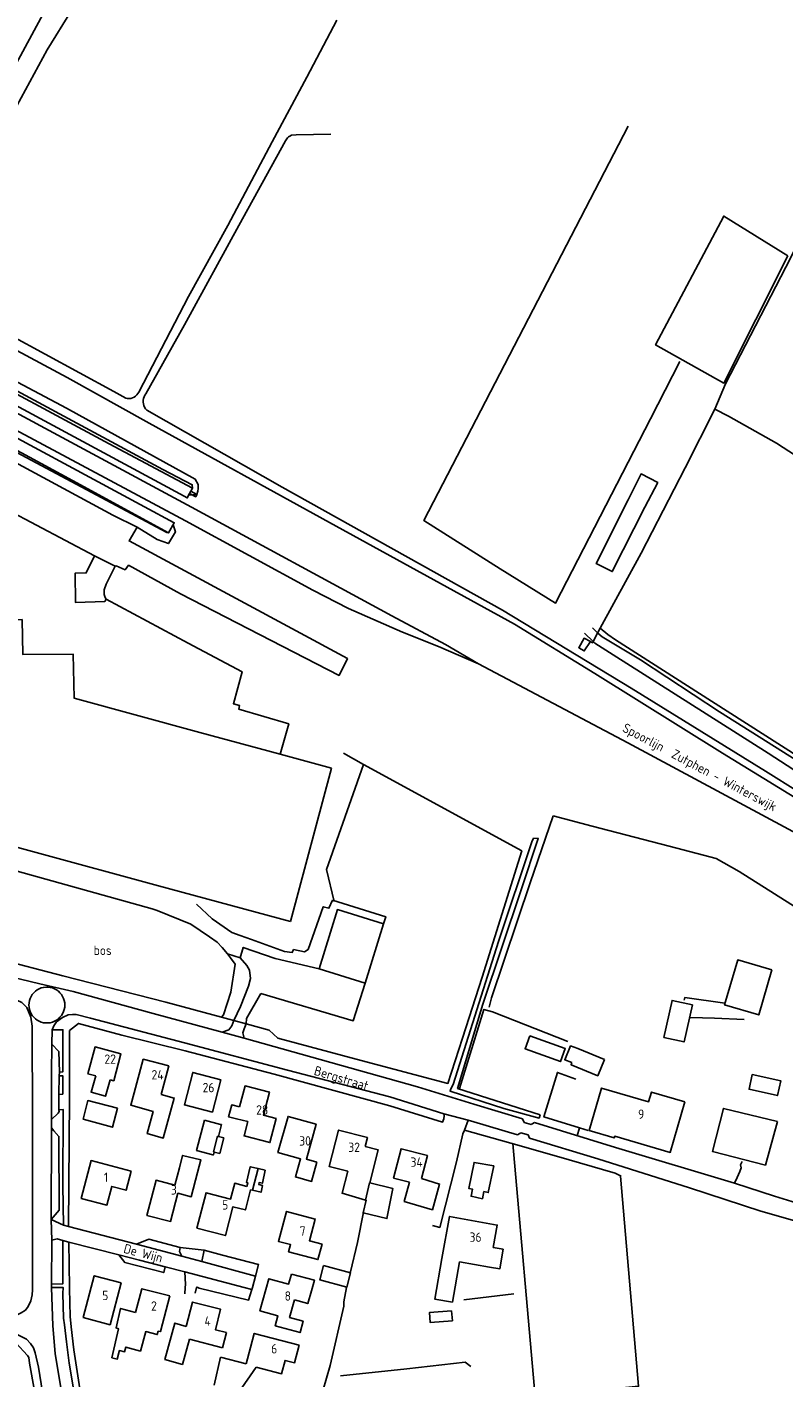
# Model space of a CAD drawing. Header units: metres. Extents: x 233874 to 239264, y 443832 to 448222.
# Tile 192 of 195: x 238059 to 238261, y 447476 to 447836. Entities that reach past the tile are written whole.
import ezdxf

# ---------------------------------------------------------------- set-up
doc = ezdxf.new("R2010")
doc.units = ezdxf.units.M
doc.header["$MEASUREMENT"] = 0
for name, color, linetype in [('ASSPOOR', 253, 'Continuous'), ('BIJGEBOUW', 4, 'Continuous'), ('CULTUURAANDUIDING', 253, 'Continuous'), ('DAKRAND', 4, 'Continuous'), ('DAKRAND-BYG', 4, 'Continuous'), ('FUNKTIEAAND', 253, 'Continuous'), ('HEG', 253, 'Continuous'), ('HEK', 253, 'Continuous'), ('HOOFDGEBOUW', 4, 'Continuous'), ('HOUTWAL', 253, 'Continuous'), ('HUISNUMMER', 253, 'Continuous'), ('INSTEEKSLOOT', 153, 'Continuous'), ('KANTVERH', 253, 'Continuous'), ('KUNSTWERK', 253, 'Continuous'), ('MUUR', 253, 'Continuous'), ('OVLIJNOBJ', 253, 'Continuous'), ('RASTER', 253, 'Continuous'), ('STRAATNAAM', 253, 'Continuous'), ('TUSSENMUUR', 253, 'Continuous')]:
    doc.layers.add(name, color=color, linetype=linetype)
doc.styles.get("Standard").update_dxf_attribs({"font": 'iso.shx'})

msp = doc.modelspace()

# ---------------------------------------------------------------- linework, layer by layer
at = {"layer": 'ASSPOOR'}
for points in [[(238000, 447758.66), (238004.43, 447756.24), (238054.32, 447729.45), (238101.06, 447704.44), (238134.94, 447686), (238144.48, 447681.1), (238158.9, 447674.76), (238168.51, 447670.93), (238179.18, 447666.31), (238170.39, 447671.48), (238156.02, 447679.17), (238102.62, 447708.09), (238047.44, 447737.8), (238006.23, 447759.85), (238000, 447763.24)], [(238179.18, 447666.31), (238218.92, 447645.22), (238279.64, 447612.64), (238302.59, 447600.27), (238305.59, 447598.63), (238306.48, 447598.07), (238311.83, 447595.25), (238319.78, 447591.1), (238365.24, 447566.53), (238405.28, 447545.1), (238487.5, 447500.73), (238488.87, 447500), (238517.1, 447484.95), (238531.75, 447476.98), (238572.8, 447454.99)]]:
    msp.add_lwpolyline(points, dxfattribs=at)
at = {"layer": 'BIJGEBOUW'}
msp.add_lwpolyline([(238252.14, 447556.82), (238251.27, 447552.87), (238258.86, 447551.19), (238259.74, 447555.14), (238252.14, 447556.82)], dxfattribs=at)
at = {"layer": 'DAKRAND'}
for p, q in [((238148.92, 447537.6), (238152.08, 447536.78)), ((238120.37, 447531.74), (238122.27, 447531.29)), ((238118.9, 447525.94), (238118.39, 447526.06)), ((238110.35, 447481.41), (238108.64, 447473.92))]:
    msp.add_line(p, q, dxfattribs=at)
for points in [[(238077.1, 447556.42), (238075.85, 447552.08), (238079.69, 447551.02), (238080.95, 447555.4)], [(238087.36, 447551.87), (238086.43, 447548.64), (238092.39, 447546.96), (238090.77, 447541.06), (238095.11, 447539.83), (238098.01, 447550.52), (238094.53, 447551.45)], [(238115.45, 447548.17), (238113.34, 447548.7), (238112.51, 447545.49), (238114.64, 447545.02)], [(238152.08, 447536.78), (238152.43, 447536.68), (238150.21, 447527.9)], [(238099.41, 447531.93), (238100.24, 447535.23), (238105.13, 447534.07), (238104.26, 447530.67)], [(238117.41, 447526.97), (238117.67, 447527.9), (238117.26, 447528), (238118.31, 447532.22), (238120.37, 447531.74)], [(238122.27, 447531.29), (238121.53, 447527.81), (238120.66, 447527.99), (238120.55, 447527.48), (238121.54, 447527.24), (238121.17, 447525.41), (238118.9, 447525.94)], [(238149.05, 447523.3), (238142.79, 447525.12), (238144.31, 447530.98)], [(238160.71, 447528.1), (238159.35, 447522.97), (238166.84, 447520.75), (238168.77, 447527.59), (238163.95, 447529.06)], [(238150.21, 447527.9), (238156.34, 447526.38), (238154.71, 447518.37), (238148.4, 447519.89), (238149.22, 447523.25), (238149.05, 447523.3)], [(238169.36, 447507.72), (238167.54, 447496.84), (238172.19, 447496.11), (238174.04, 447506.87)], [(238183.06, 447510.65), (238185.71, 447510.19), (238184.81, 447504.96), (238182.1, 447505.39)], [(238134.64, 447499.14), (238133.62, 447495.7), (238130.07, 447496.73)], [(238087.72, 447493.31), (238083.71, 447494.41), (238082.52, 447489.2), (238083.2, 447488.97), (238081.42, 447481.26), (238082.84, 447480.92), (238083.35, 447482.93)], [(238101.24, 447489.59), (238098.14, 447490.49), (238095.52, 447480.77), (238100.21, 447479.49), (238102.09, 447486.23)], [(238093.78, 447488.36), (238093.5, 447487.44), (238090.44, 447488.24), (238088.99, 447483.03), (238085.1, 447484.1), (238084.76, 447482.85), (238083.42, 447483.17), (238083.35, 447482.93)], [(238114.35, 447472.34), (238114.36, 447472.38), (238115.24, 447472.07), (238119.83, 447478.79)]]:
    msp.add_lwpolyline(points, dxfattribs=at)
at = {"layer": 'DAKRAND-BYG'}
for p, q in [((238212.72, 447560.77), (238205.62, 447563.73)), ((238110.4, 447543.48), (238106.07, 447544.59)), ((238109.79, 447540.27), (238110.6, 447543.43)), ((238110.6, 447543.43), (238110.4, 447543.48)), ((238111.24, 447539.9), (238109.79, 447540.27))]:
    msp.add_line(p, q, dxfattribs=at)
for points in [[(238219.05, 447710.09), (238222.48, 447716.96), (238226.93, 447714.65), (238223.53, 447708.08)], [(238219.05, 447710.09), (238210.54, 447693.05), (238214.81, 447690.95), (238223.53, 447708.08)], [(238257.37, 447584.71), (238253.86, 447572.71), (238244.76, 447575.37), (238248.27, 447587.37), (238257.37, 447584.71)], [(238236.17, 447575.38), (238233.98, 447565.5), (238228.59, 447566.7), (238230.78, 447576.57), (238236.17, 447575.38)], [(238192.8, 447567.15), (238202.26, 447563.72), (238201.01, 447560.27), (238191.55, 447563.69), (238192.8, 447567.15)], [(238205.62, 447563.73), (238203.69, 447564.43), (238202.15, 447560.74), (238204.06, 447559.98)], [(238204.06, 447559.98), (238203.82, 447559.41), (238210.92, 447556.45), (238212.72, 447560.77)], [(238082.86, 447547.85), (238081.57, 447542.74), (238073.74, 447544.91), (238074.98, 447549.84), (238082.86, 447547.85)], [(238258.83, 447544.27), (238255.64, 447532.63), (238241.56, 447536.25), (238244.47, 447547.77), (238258.83, 447544.27)], [(238106.07, 447544.59), (238103.99, 447536.5), (238108.29, 447535.4)], [(238108.68, 447536.13), (238110.17, 447535.75), (238111.24, 447539.9)], [(238108.29, 447535.4), (238108.48, 447535.35), (238108.68, 447536.13)], [(238183.22, 447532.4), (238181.74, 447525.32), (238180.61, 447525.56), (238180.21, 447523.68), (238177.17, 447524.32), (238177.57, 447526.2), (238176.53, 447526.41), (238177.98, 447533.35), (238183.22, 447532.4)], [(238137.85, 447505.84), (238145.02, 447503.91), (238144, 447500.12), (238136.83, 447502.05), (238137.85, 447505.84)], [(238171.96, 447493.79), (238166.04, 447493.31), (238166.26, 447490.63), (238172.18, 447491.12), (238171.96, 447493.79)]]:
    msp.add_lwpolyline(points, dxfattribs=at)
at = {"layer": 'HEG'}
msp.add_line((238146.92, 447511.98), (238148.48, 447520.13), dxfattribs=at)
for points in [[(238206.09, 447542.61), (238196.57, 447545.49), (238200.21, 447557.34), (238205.08, 447555.59)], [(238136.68, 447466.61), (238137.68, 447472.46), (238139.58, 447479.15), (238143.23, 447494.98), (238143.22, 447496.21)]]:
    msp.add_lwpolyline(points, dxfattribs=at)
at = {"layer": 'HEK'}
msp.add_line((238206.09, 447542.61), (238208.4, 447541.9), dxfattribs=at)
for points in [[(238000, 447794.75), (238030.05, 447778.58), (238083.4, 447877.44)], [(238261.62, 447775.16), (238244.58, 447741.22), (238226.38, 447751.39), (238244.53, 447785.75), (238261.62, 447775.16)], [(238020.47, 447595.75), (238032.26, 447592.64), (238050.57, 447587.77), (238068.29, 447583.11), (238095.8, 447576.11), (238110.61, 447572.09), (238112.56, 447571.57), (238113.95, 447571.19), (238117.2, 447570.31), (238123.34, 447568.65), (238125.61, 447566.5), (238147.89, 447560.57), (238171, 447554.43), (238174.9, 447566.49), (238180.11, 447582.74), (238190.68, 447616.44), (238148.5, 447639.5), (238143.13, 447642.52)], [(238199.07, 447625.79), (238209.44, 447623.02), (238231.99, 447617.17), (238242.5, 447614.37), (238248.67, 447610.94), (238267.45, 447599.01), (238286.13, 447585.9), (238296.54, 447577.98), (238301.87, 447591.88), (238303.07, 447594.56), (238304.17, 447594.44)]]:
    msp.add_lwpolyline(points, dxfattribs=at)
at = {"layer": 'HOOFDGEBOUW'}
for p, q in [((238126.26, 447642.22), (238104.81, 447647.98)), ((238139.98, 447638.53), (238126.26, 447642.22)), ((238139.98, 447638.53), (238129, 447597.64)), ((238129, 447597.64), (238093.79, 447607.1)), ((238096.55, 447559.08), (238094.53, 447551.45)), ((238182.1, 447505.39), (238174.04, 447506.87)), ((238110.93, 447483.94), (238102.09, 447486.23)), ((238111.45, 447485.94), (238110.93, 447483.94)), ((238111.97, 447487.96), (238111.45, 447485.94)), ((238117.24, 447479.63), (238118.39, 447484.01)), ((238117.24, 447479.63), (238110.35, 447481.41))]:
    msp.add_line(p, q, dxfattribs=at)
for points in [[(238104.81, 447647.98), (238071.36, 447657.13), (238071.11, 447668.87), (238057.61, 447668.83), (238057.47, 447678.15), (238046.47, 447677.96), (238046.48, 447686.16), (238024.68, 447685.78), (238024.55, 447691.49), (238024.17, 447691.55), (238024.15, 447694.5), (238025.05, 447694.52), (238024.93, 447698.01), (238014.92, 447698.01), (238014.85, 447701.71), (238011.52, 447701.64), (238011.5, 447703.28)], [(238030.98, 447647.02), (238033.88, 447646.24), (238028.48, 447624.88), (238093.79, 447607.1)], [(238153.83, 447596.95), (238148.89, 447581.17), (238136.66, 447585), (238139.71, 447594.75), (238139.66, 447594.77), (238141.55, 447600.79), (238153.83, 447596.95)], [(238077.1, 447556.42), (238075, 447556.98), (238076.9, 447564.15), (238083.8, 447562.32), (238081.89, 447555.15), (238080.95, 447555.4)], [(238087.36, 447551.87), (238089.75, 447560.88), (238096.55, 447559.08)], [(238110.42, 447555.41), (238108.2, 447546.78), (238100.73, 447548.71), (238102.95, 447557.34), (238110.42, 447555.41)], [(238115.45, 447548.17), (238116.9, 447553.78), (238123.39, 447552.11), (238121.8, 447545.96), (238125.17, 447545.09), (238123.51, 447538.65), (238116.64, 447540.42), (238117.63, 447544.25), (238114.64, 447545.02)], [(238234.2, 447549.49), (238230.26, 447536.02), (238215.46, 447540.35), (238215.32, 447539.87), (238208.64, 447541.83), (238211.97, 447553.2), (238224.48, 447549.54), (238225.23, 447552.12), (238234.2, 447549.49)], [(238136.07, 447533.46), (238134.62, 447528.3), (238130.34, 447529.5), (238131.7, 447534.34), (238125.68, 447536.03), (238128.38, 447545.63), (238135.86, 447543.53), (238133.25, 447534.25), (238136.07, 447533.46)], [(238144.31, 447530.98), (238139.29, 447532.31), (238141.85, 447542), (238149.55, 447539.97), (238148.92, 447537.6)], [(238160.71, 447528.1), (238156.51, 447529.17), (238158.51, 447537), (238165.53, 447535.2), (238163.95, 447529.06)], [(238086.54, 447531.01), (238085.2, 447525.94), (238081.38, 447526.95), (238080.06, 447521.96), (238073.21, 447523.77), (238075.87, 447533.84), (238086.54, 447531.01)], [(238104.26, 447530.67), (238102.57, 447524.18), (238098.99, 447525.11), (238097.04, 447517.6), (238090.75, 447519.24), (238093.17, 447528.58), (238098.2, 447527.27), (238099.41, 447531.93)], [(238118.39, 447526.06), (238117, 447520.68), (238113.66, 447521.54), (238111.68, 447513.84), (238104.09, 447515.8), (238106.53, 447525.26), (238113.05, 447523.58), (238114.14, 447527.81), (238117.41, 447526.97)], [(238137.43, 447511.55), (238136.34, 447507.45), (238128.53, 447509.54), (238129.03, 447511.42), (238125.81, 447512.28), (238127.96, 447520.29), (238135.61, 447518.24), (238134.06, 447512.45), (238137.43, 447511.55)], [(238169.36, 447507.72), (238171.42, 447518.96), (238184.15, 447516.62), (238183.06, 447510.65)], [(238083.88, 447501.26), (238080.93, 447490.08), (238073.75, 447491.98), (238076.7, 447503.15), (238083.88, 447501.26)], [(238129.26, 447503.58), (238128.53, 447500.89), (238123.2, 447502.33), (238121.66, 447496.66)], [(238129.26, 447503.58), (238135.39, 447501.92), (238134.64, 447499.14)], [(238087.72, 447493.31), (238089.39, 447499.67), (238096.81, 447497.73)], [(238096.81, 447497.73), (238094.32, 447488.22), (238093.78, 447488.36)], [(238130.07, 447496.73), (238128.77, 447491.96), (238132.38, 447490.98), (238131.57, 447487.99), (238124.95, 447489.78), (238125.67, 447492.47), (238120.88, 447493.78), (238121.66, 447496.66)], [(238101.24, 447489.59), (238102.93, 447496.11), (238110.39, 447494.18), (238108.98, 447488.73), (238111.97, 447487.96)], [(238118.39, 447484.01), (238119.37, 447487.73), (238131.33, 447484.6)], [(238131.33, 447484.6), (238130.11, 447479.91), (238127.57, 447480.57), (238126.64, 447477.01), (238119.83, 447478.79)]]:
    msp.add_lwpolyline(points, dxfattribs=at)
at = {"layer": 'HOUTWAL'}
msp.add_line((238145.02, 447504.2), (238146.92, 447511.98), dxfattribs=at)
for points in [[(238014.6, 447602.8), (238021.17, 447601.23), (238026.5, 447619.38), (238032.23, 447617.32), (238049.32, 447612.64), (238056.17, 447611), (238092.13, 447600.96)], [(238110.61, 447572.09), (238111.12, 447572.76), (238113.15, 447578.78), (238114.23, 447586.19), (238113.02, 447587.95), (238112.22, 447588.95)]]:
    msp.add_lwpolyline(points, dxfattribs=at)
at = {"layer": 'INSTEEKSLOOT'}
for points in [[(238141.37, 447838), (238133.41, 447822.82), (238124.17, 447805.58), (238112.32, 447783.27), (238101.84, 447764.26), (238088.56, 447738.82)], [(238139.77, 447807.58), (238130.52, 447807.43), (238129.33, 447807.31), (238128.85, 447807.03), (238128.46, 447806.85), (238128.19, 447806.61), (238127.68, 447805.85), (238115.2, 447783.22), (238100.72, 447756.75), (238090.43, 447738.36)], [(238085.09, 447737.17), (238081.92, 447738.97), (238036.09, 447763.88), (238018.34, 447772.77), (238000, 447782.63)], [(238000, 447779.91), (238069.45, 447742.74), (238091.34, 447730.55), (238139.45, 447704.03), (238188.73, 447676.94), (238210.16, 447663.79), (238244.2, 447642.51), (238270.13, 447626.59), (238292.31, 447613.21), (238295.8, 447611.01), (238303.24, 447604.1), (238304.23, 447605.39), (238302.61, 447607.45), (238298.3, 447611.3), (238296.45, 447612.75), (238290.42, 447616.16), (238273.29, 447626.65), (238255.67, 447637.67), (238219.83, 447659.83), (238185.51, 447680.62), (238126.82, 447713.49), (238090.68, 447734)], [(238088.56, 447738.82), (238088.35, 447738.41), (238088.07, 447738.04), (238087.73, 447737.72), (238087.35, 447737.45), (238086.92, 447737.25), (238086.48, 447737.12), (238086.02, 447737.06), (238085.55, 447737.08), (238085.09, 447737.17)], [(238090.43, 447738.36), (238090.17, 447737.96), (238089.98, 447737.53), (238089.84, 447737.08), (238089.77, 447736.61), (238089.76, 447736.13), (238089.82, 447735.66), (238089.94, 447735.21), (238090.13, 447734.77), (238090.38, 447734.36), (238090.68, 447734)], [(238195.59, 447546.06), (238195.28, 447545.2), (238185.88, 447547.71), (238171.58, 447552.36), (238171.77, 447552.95), (238172.43, 447554.12), (238184.44, 447592.24), (238193.4, 447618.85), (238193.83, 447619.79), (238195.08, 447619.78), (238190.48, 447606.07), (238180.34, 447575.52), (238173.56, 447553.11), (238195.59, 447546.06)]]:
    msp.add_lwpolyline(points, dxfattribs=at)
at = {"layer": 'KANTVERH'}
for p, q in [((238191.31, 447544.03), (238190.9, 447544.94)), ((238191.31, 447544.03), (238193.22, 447543.44)), ((238193.22, 447543.44), (238194.05, 447543.97)), ((238190.46, 447541.27), (238189.58, 447540.73)), ((238190.46, 447541.27), (238192.37, 447540.68)), ((238192.37, 447540.68), (238192.76, 447539.78)), ((238205.42, 447540.46), (238206.06, 447542.62)), ((238069.8, 447516.23), (238087.97, 447511.57)), ((238069.93, 447512.09), (238083.27, 447508.71)), ((238100.03, 447508.34), (238105.37, 447506.91))]:
    msp.add_line(p, q, dxfattribs=at)
for points in [[(238000, 447765.21), (238004.98, 447762.54), (238043.04, 447742.03), (238100.67, 447711.01), (238101.5, 447710.56), (238102.11, 447711.73), (238102.46, 447712.38), (238102.86, 447713.14), (238080.66, 447724.98), (238039.63, 447747.03), (238009.08, 447763.48), (238000, 447768.05)], [(238000, 447753.47), (238032.18, 447736.17), (238070.87, 447715.24), (238096.51, 447701.31), (238098.02, 447703.95), (238090.07, 447708.22), (238041.57, 447734.31), (238000, 447756.72)], [(238000, 447749.99), (238026.61, 447735.66), (238035.72, 447730.75), (238081.64, 447705.97), (238088.17, 447702.74), (238085.99, 447699.09), (238144.2, 447667.71), (238141.99, 447663.24), (238099.67, 447685.04), (238085.85, 447692.61), (238084.93, 447691.42), (238082.55, 447692.48), (238082.26, 447692.36), (238076.77, 447695.17), (238038, 447715.59), (238036.21, 447712.07), (238022.85, 447719.3), (238020.81, 447715.66)], [(238209.56, 447675.93), (238210.98, 447674.53), (238212.09, 447673.51), (238222.35, 447667.44), (238243.37, 447653.51), (238291.46, 447623.17), (238308.48, 447612.55), (238311.16, 447612.69), (238312.1, 447613.14), (238313.3, 447614.1), (238313.68, 447615.1), (238323.56, 447644.7), (238333.28, 447673.35), (238344.01, 447703.75)], [(238076.77, 447695.17), (238074.55, 447690.57), (238071.63, 447690.52), (238071.66, 447682.69), (238079.48, 447682.98), (238079.89, 447683.54), (238079.78, 447683.71), (238079.59, 447684.02), (238079.38, 447684.78), (238079.31, 447686.07), (238079.86, 447687.56), (238082.26, 447692.36)], [(238079.89, 447683.54), (238101.72, 447671.81), (238116.15, 447664.21), (238113.79, 447655.68), (238115.46, 447655.21), (238115.22, 447654.25), (238128.57, 447650.35), (238126.26, 447642.22)], [(238208.99, 447672.25), (238207.35, 447669.76), (238205.89, 447670.6), (238207.28, 447673.14), (238208.99, 447672.25)], [(238207.42, 447674.52), (238209.71, 447672.26), (238210.17, 447671.81), (238215.08, 447668.75), (238256.41, 447642.51), (238280.24, 447627.05)], [(238092.13, 447600.96), (238093.49, 447600.58), (238102.48, 447596.88), (238107.43, 447593.5), (238109.46, 447592.07), (238110.79, 447590.71), (238112.22, 447588.95), (238115.6, 447587.96), (238117.41, 447585.89), (238118.08, 447584.6), (238118.39, 447582.38), (238117.83, 447580.4), (238115.67, 447574.92), (238113.95, 447571.19), (238113.4, 447569.78), (238112.55, 447568.76), (238110.77, 447568.08)], [(238103.92, 447602.25), (238108.13, 447598.29), (238113.37, 447594.7), (238115.64, 447593.89), (238118.6, 447592.82), (238127.39, 447589.64), (238129.49, 447589.35), (238129.86, 447590.14), (238132.79, 447589.54), (238133.77, 447590.17), (238137.76, 447601.56), (238139.26, 447601.14), (238140.24, 447603.3)], [(238140.24, 447603.3), (238154.42, 447598.86), (238153.83, 447596.95)], [(238000, 447504.09), (238018.43, 447500), (238019.45, 447499.78), (238049.19, 447493.21), (238053.34, 447492.43), (238054.84, 447492.42), (238055.94, 447492.64), (238057.25, 447493.24), (238058.33, 447493.96), (238059.09, 447494.97), (238059.81, 447496.4), (238060.13, 447498.08), (238060.2, 447499.37), (238060.2, 447500), (238060.19, 447507.51), (238060.19, 447545.07), (238060.1, 447569.69), (238059.8, 447572.13), (238058.68, 447574.66), (238057.38, 447575.99), (238056.07, 447576.65), (238053.58, 447577.49), (238027.35, 447584.31), (238000, 447591.57)], [(238115.6, 447587.96), (238116.44, 447590.7), (238124.94, 447587.72), (238136.66, 447585)], [(238032.53, 447588.6), (238047.77, 447584.52), (238057.06, 447582.21), (238062.2, 447580.94), (238071.11, 447578.9), (238092.38, 447573.05), (238110.77, 447568.08), (238116.7, 447566.48), (238162.84, 447553.49), (238177.94, 447548.93), (238190.9, 447544.94)], [(238068.86, 447575.33), (238068.83, 447575.93), (238068.71, 447576.53), (238068.53, 447577.1), (238068.27, 447577.65), (238067.95, 447578.15), (238067.56, 447578.62), (238067.12, 447579.03), (238066.64, 447579.39), (238066.11, 447579.68), (238065.55, 447579.9), (238064.96, 447580.05), (238064.36, 447580.12), (238063.76, 447580.12), (238063.16, 447580.05), (238062.58, 447579.9), (238062.02, 447579.68), (238061.49, 447579.39), (238061, 447579.03), (238060.56, 447578.62), (238060.18, 447578.15), (238059.86, 447577.65), (238059.6, 447577.1), (238059.41, 447576.53), (238059.3, 447575.93), (238059.26, 447575.33)], [(238121.1, 447578.4), (238145.76, 447571.15), (238148.89, 447581.17)], [(238121.1, 447578.4), (238117.28, 447571.7), (238117.2, 447570.31), (238116.71, 447569.01), (238116.31, 447567.96), (238116.7, 447566.48)], [(238233.98, 447576.67), (238234.2, 447577.35), (238244.83, 447575.81)], [(238059.26, 447575.33), (238059.3, 447574.73), (238059.41, 447574.14), (238059.6, 447573.57), (238059.86, 447573.02), (238060.18, 447572.51), (238060.56, 447572.05), (238061, 447571.64), (238061.49, 447571.28), (238062.02, 447570.99), (238062.58, 447570.77), (238063.16, 447570.62), (238063.76, 447570.54), (238064.36, 447570.54), (238064.96, 447570.62), (238065.55, 447570.77), (238066.11, 447570.99), (238066.64, 447571.28), (238067.12, 447571.64), (238067.56, 447572.05), (238067.95, 447572.51), (238068.27, 447573.02), (238068.53, 447573.57), (238068.71, 447574.14), (238068.83, 447574.73), (238068.86, 447575.33)], [(238065.35, 447564.93), (238065.49, 447568.76), (238065.88, 447569.8), (238066.63, 447570.88), (238068.22, 447572.01), (238069.74, 447572.72), (238070.87, 447572.83), (238071.83, 447572.77), (238075.73, 447571.82), (238100.78, 447565.27), (238128.25, 447557.96), (238155.47, 447550.85), (238169.88, 447546.3), (238170.03, 447545.74), (238169.89, 447544.99), (238169.58, 447544.13), (238155.51, 447548.47), (238124.67, 447556.87), (238100.94, 447563.11)], [(238065.49, 447568.76), (238068.35, 447568.72), (238068.33, 447557.54), (238067.4, 447557.46)], [(238068.47, 447516.66), (238069.8, 447516.23), (238070.11, 447550.29), (238070.08, 447568.53), (238072.51, 447570.43), (238084.03, 447567.32), (238100.94, 447563.11)], [(238235.68, 447571.98), (238242.04, 447571.82), (238250.01, 447571.48)], [(238065.35, 447564.93), (238067.24, 447562.97), (238067.4, 447557.46), (238067.37, 447556.41), (238067.27, 447551.51), (238067.27, 447551.38), (238067.26, 447547.49), (238067.28, 447547.36), (238068.39, 447547.48), (238068.33, 447527.2), (238068.47, 447516.66), (238065.25, 447518.09), (238067.3, 447520.59), (238067.27, 447540.28), (238065.92, 447541.75), (238065.33, 447542.57)], [(238071.64, 447449.17), (238070.99, 447453.99), (238068.11, 447471.13), (238066.29, 447482.4), (238065.61, 447489.74), (238065.3, 447499.98), (238065.3, 447499.99), (238065.3, 447500), (238065.27, 447500.92), (238065.34, 447512.66), (238065.25, 447518.09), (238065.33, 447542.57), (238065.32, 447544.76), (238065.32, 447557.11), (238065.35, 447564.93)], [(238067.27, 447551.51), (238068.31, 447551.6), (238068.3, 447556.47), (238067.37, 447556.41)], [(238065.32, 447544.76), (238067.03, 447546.48), (238067.36, 447546.9), (238067.28, 447547.36)], [(238166.84, 447516.51), (238168.88, 447516.03), (238173.3, 447533.53), (238175.01, 447540.97), (238175.39, 447541.99), (238176.36, 447544.62), (238169.88, 447546.3)], [(238176.36, 447544.62), (238177.93, 447544.21), (238189.58, 447540.73)], [(238194.05, 447543.97), (238215.71, 447537.3), (238247.4, 447527.79), (238258.11, 447524.32), (238268.5, 447521.15), (238271.11, 447520.68), (238272.59, 447520.8), (238275.11, 447521.78), (238278.02, 447523.89), (238279.03, 447525.23), (238280.9, 447528.7), (238284.82, 447538.57), (238285.02, 447539.35), (238283.78, 447541.48), (238280.99, 447542.95), (238274.58, 447545.65)], [(238192.76, 447539.78), (238210.93, 447534.34), (238235.39, 447526.59), (238254.41, 447520.38), (238262.84, 447517.91), (238286.04, 447510.73), (238321.82, 447500), (238326.23, 447498.68)], [(238247.4, 447527.79), (238248.13, 447529.34), (238248.8, 447530.94), (238249.15, 447531.92), (238249.04, 447532.72), (238249.41, 447533.61)], [(238065.27, 447500.92), (238068.32, 447501), (238068.3, 447512.5), (238066.85, 447512.95), (238065.34, 447512.66)], [(238068.3, 447512.5), (238069.93, 447512.09), (238070.07, 447500), (238070.07, 447499.72), (238070.23, 447492.27), (238070.58, 447489.47), (238071.27, 447483.34), (238072.89, 447473), (238075.04, 447460.01), (238076.2, 447452.61), (238074.42, 447453.04)], [(238087.97, 447511.57), (238091.23, 447512.9), (238099.56, 447510.67), (238099.45, 447509.59), (238100.03, 447508.34), (238087.97, 447511.57)], [(238083.27, 447508.71), (238088.79, 447507.31), (238095.62, 447505.52)], [(238083.27, 447508.71), (238084.81, 447506.67), (238095.21, 447503.97), (238095.62, 447505.52)], [(238105.37, 447506.91), (238106.01, 447509.95), (238110.87, 447508.66), (238120.51, 447506.12), (238119.68, 447503.06), (238105.37, 447506.91)], [(238095.62, 447505.52), (238100.84, 447504.15), (238101.02, 447500.78), (238100.95, 447500), (238100.81, 447498.3)], [(238100.84, 447504.15), (238116.67, 447500), (238118.73, 447499.46), (238117.85, 447496.63), (238104.66, 447499.86), (238104.31, 447500), (238104.02, 447500.12), (238103.99, 447500), (238103.58, 447498.51)], [(238065.3, 447499.98), (238066.56, 447500), (238068.37, 447500.03), (238068.37, 447500), (238068.34, 447498.4), (238068.51, 447491.85), (238068.72, 447490.02), (238069.29, 447485.49), (238070.01, 447479.85), (238072.67, 447464.03), (238073.75, 447457.72), (238074.42, 447453.04), (238070.99, 447453.99)], [(238118.73, 447499.46), (238118.87, 447500), (238119.68, 447503.06)], [(238000, 447405.21), (238029.94, 447399.93), (238069.33, 447393.35), (238073.15, 447396.93), (238065.85, 447441.14), (238062.14, 447465.04), (238059.46, 447479.78), (238059.21, 447481.3), (238058.94, 447481.85), (238055.82, 447485.27), (238042.54, 447488.16), (238019.32, 447493.38), (238000, 447497.46)], [(238000, 447403.45), (238002.75, 447402.97), (238065.89, 447392.02), (238067.83, 447391.74), (238069.03, 447391.71), (238070.15, 447391.82), (238071.87, 447392.5), (238073.5, 447393.75), (238074.82, 447396.14), (238074.94, 447398.61), (238065.5, 447456.01), (238061.82, 447478.76), (238060.9, 447482.59), (238060.51, 447483.94), (238059.7, 447485.09), (238058.65, 447486.19), (238055.44, 447487.8), (238039.88, 447491.21), (238039.39, 447491.32)]]:
    msp.add_lwpolyline(points, dxfattribs=at)
at = {"layer": 'KUNSTWERK'}
msp.add_lwpolyline([(238102.11, 447711.73), (238103.76, 447710.9), (238104.03, 447711.45), (238102.46, 447712.38)], dxfattribs=at)
at = {"layer": 'MUUR'}
msp.add_lwpolyline([(238143.22, 447496.21), (238143.91, 447500), (238143.93, 447500.13)], dxfattribs=at)
at = {"layer": 'OVLIJNOBJ'}
msp.add_line((238099.56, 447510.67), (238106.01, 447509.95), dxfattribs=at)
for points in [[(238000, 447774.08), (238001, 447773.41), (238001.69, 447772.56), (238002.1, 447771.74), (238002.03, 447771.1), (238001.91, 447770.72), (238015.59, 447762.93), (238069.3, 447734.51), (238103.63, 447715.6), (238104.38, 447714.16), (238104.42, 447713.07), (238104.3, 447712.4), (238104.03, 447711.45), (238102, 447711.28)], [(238000, 447769.56), (238009.93, 447764.14), (238056.09, 447739.18), (238094.94, 447718.2), (238102.84, 447714.09), (238102.86, 447713.14)], [(238000, 447752.78), (238001.13, 447752.24), (238050.46, 447725.63), (238096.09, 447701.32), (238096.51, 447701.31)], [(238088.17, 447702.74), (238093.47, 447699.45), (238096.49, 447698.4), (238098.35, 447701.52), (238097.72, 447703.36)]]:
    msp.add_lwpolyline(points, dxfattribs=at)
at = {"layer": 'RASTER'}
for p, q in [((238188.33, 447538.43), (238194.28, 447470.81)), ((238175.2, 447496.69), (238188.56, 447498.28))]:
    msp.add_line(p, q, dxfattribs=at)
for points in [[(238039.41, 447762.78), (238030.46, 447767.41), (238031.69, 447770.38), (238064.17, 447830.08), (238070.6, 447840.6), (238072.1, 447842.97), (238073.64, 447843.91), (238095.95, 447846.64)], [(238219.08, 447809.71), (238164.56, 447704.56), (238184.92, 447691.66), (238199.66, 447682.48), (238225.04, 447731.66), (238232.84, 447746.92)], [(238242.15, 447734.29), (238244.97, 447741.05), (238262.38, 447774.72), (238272.59, 447795.76)], [(238211.6, 447675.81), (238213.67, 447674.11), (238215.69, 447672.7), (238241.23, 447656.33), (238306.57, 447614.65), (238309.83, 447614.82), (238311.74, 447620.19), (238331.18, 447676.14), (238294.31, 447699.58), (238280.33, 447709.45), (238268.75, 447718.57), (238258.61, 447725.18), (238245.76, 447732.42), (238242.15, 447734.29), (238234.24, 447718.62), (238222.55, 447695.82), (238211.6, 447675.81)], [(238208.99, 447672.25), (238209.54, 447671.89), (238210.98, 447674.68), (238211.6, 447675.81)], [(238148.5, 447639.5), (238138.65, 447611.48), (238140.7, 447602.98)], [(238181.95, 447574.73), (238182.65, 447577.28), (238192.9, 447607.88), (238199.07, 447625.79)], [(238174.09, 447553.05), (238180.61, 447574.17), (238182.92, 447573.53), (238202.98, 447565.56)], [(238175.39, 447541.99), (238187.78, 447538.45), (238199.96, 447534.99), (238215.56, 447530.47), (238217.21, 447529.68)], [(238136.11, 447464.84), (238221.83, 447473.64), (238216.97, 447529.67)], [(238142.32, 447476.45), (238160.08, 447478.32), (238175.59, 447480.05), (238177.14, 447478.96)]]:
    msp.add_lwpolyline(points, dxfattribs=at)
at = {"layer": 'TUSSENMUUR'}
msp.add_line((238118.9, 447525.94), (238120.37, 447531.74), dxfattribs=at)
for points in [[(238108.68, 447536.13), (238108.49, 447536.18), (238109.57, 447540.33), (238109.79, 447540.27)], [(238149.05, 447523.3), (238150.09, 447527.93), (238150.21, 447527.9)]]:
    msp.add_lwpolyline(points, dxfattribs=at)

# ---------------------------------------------------------------- texts
at = {"layer": 'CULTUURAANDUIDING'}
msp.add_text('bos', height=2.5, dxfattribs=at).set_placement((238076.53, 447588.67))
at = {"layer": 'FUNKTIEAAND'}
msp.add_text('Spoorlijn  Zutphen - Winterswijk', height=2.5, rotation=332.0253, dxfattribs=at).set_placement((238217.27, 447648.43))
at = {"layer": 'HUISNUMMER'}
for s, p in [('22', (238079.4, 447559.65)), ('24', (238091.96, 447555.47)), ('26', (238105.58, 447552.06)), ('28', (238119.86, 447546.11)), ('9', (238221.68, 447544.97)), ('30', (238131.34, 447537.84)), ('32', (238144.42, 447536.14)), ('34', (238161.02, 447532.19)), ('1', (238079.28, 447528.14)), ('3', (238097.12, 447524.78)), ('5', (238110.79, 447520.78)), ('7', (238131.48, 447513.84)), ('36', (238176.76, 447512.17)), ('5', (238078.81, 447496.62)), ('8', (238127.45, 447496.48)), ('2', (238091.85, 447493.81)), ('4', (238106.09, 447489.82)), ('6', (238123.86, 447482.4))]:
    msp.add_text(s, height=2.5, dxfattribs=at).set_placement(p)
at = {"layer": 'STRAATNAAM'}
for s, rotation, p in [('Bergstraat', 343.2513, (238135.1, 447556.77)), ('De Wijn', 345.2127, (238084.33, 447509.29))]:
    msp.add_text(s, height=2.5, rotation=rotation, dxfattribs=at).set_placement(p)

doc.saveas('drawing.dxf')
